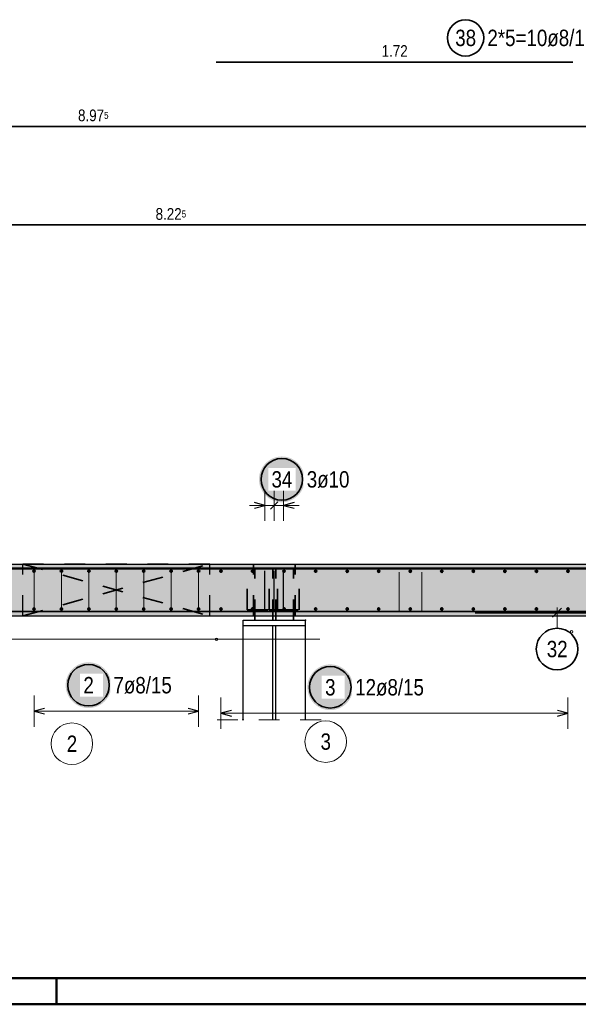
# Model space of a CAD drawing. Header units: millimetres. Extents: x -4.8 to 43.1, y -12 to 21.7.
# Tile 17 of 42: x 15.3 to 18, y 0 to 4.7. Entities that reach past the tile are written whole.
import ezdxf

# ---------------------------------------------------------------- set-up
doc = ezdxf.new("R2010")
doc.units = ezdxf.units.MM
doc.linetypes.add('DOT', pattern=[0.25, 0, -0.25])
doc.linetypes.add('HIDDEN', pattern=[0.375, 0.25, -0.125])
doc.layers.add('nplo Bewehrung', color=7, linetype='Continuous', lineweight=20)
doc.styles.add('Arial Narrow', font='ARIALN.TTF')

msp = doc.modelspace()

# ---------------------------------------------------------------- hatches: boundary and pattern name
at = {"lineweight": 25, "true_color": 0xffffff}
for points in [[(16.669366, 2.525), (16.669299, 2.528839), (16.669098, 2.532673), (16.668763, 2.536498), (16.668295, 2.540309), (16.667694, 2.544101), (16.666962, 2.54787), (16.666098, 2.551611), (16.665104, 2.55532), (16.663982, 2.558992), (16.662732, 2.562622), (16.661356, 2.566207), (16.659856, 2.569741), (16.658233, 2.573221), (16.65649, 2.576642), (16.654628, 2.58), (16.652651, 2.583291), (16.65056, 2.586511), (16.648357, 2.589656), (16.646047, 2.592723), (16.64363, 2.595707), (16.641112, 2.598604), (16.638493, 2.601412), (16.635778, 2.604127), (16.63297, 2.606746), (16.630072, 2.609265), (16.627088, 2.611681), (16.624022, 2.613992), (16.620877, 2.616194), (16.617657, 2.618285), (16.614366, 2.620263), (16.611007, 2.622124), (16.607586, 2.623867), (16.604107, 2.62549), (16.600572, 2.62699), (16.596988, 2.628366), (16.593357, 2.629616), (16.589686, 2.630739), (16.585977, 2.631733), (16.582236, 2.632596), (16.578467, 2.633329), (16.574675, 2.633929), (16.570864, 2.634397), (16.567039, 2.634732), (16.563205, 2.634933), (16.559366, 2.635), (16.555527, 2.634933), (16.551692, 2.634732), (16.547867, 2.634397), (16.544057, 2.633929), (16.540264, 2.633329), (16.536495, 2.632596), (16.532754, 2.631733), (16.529045, 2.630739), (16.525374, 2.629616), (16.521743, 2.628366), (16.518159, 2.62699), (16.514625, 2.62549), (16.511145, 2.623867), (16.507724, 2.622124), (16.504366, 2.620263), (16.501074, 2.618285), (16.497854, 2.616194), (16.494709, 2.613992), (16.491643, 2.611681), (16.488659, 2.609265), (16.485761, 2.606746), (16.482953, 2.604127), (16.480238, 2.601412), (16.47762, 2.598604), (16.475101, 2.595707), (16.472684, 2.592723), (16.470374, 2.589656), (16.468171, 2.586511), (16.46608, 2.583291), (16.464103, 2.58), (16.462241, 2.576642), (16.460498, 2.573221), (16.458876, 2.569741), (16.457375, 2.566207), (16.455999, 2.562622), (16.454749, 2.558992), (16.453627, 2.55532), (16.452633, 2.551611), (16.451769, 2.54787), (16.451037, 2.544101), (16.450436, 2.540309), (16.449968, 2.536498), (16.449634, 2.532673), (16.449433, 2.528839), (16.449366, 2.525), (16.449433, 2.521161), (16.449634, 2.517327), (16.449968, 2.513502), (16.450436, 2.509691), (16.451037, 2.505899), (16.451769, 2.50213), (16.452633, 2.498389), (16.453627, 2.49468), (16.454749, 2.491008), (16.455999, 2.487378), (16.457375, 2.483793), (16.458876, 2.480259), (16.460498, 2.476779), (16.462241, 2.473358), (16.464103, 2.47), (16.46608, 2.466709), (16.468171, 2.463489), (16.470374, 2.460344), (16.472684, 2.457277), (16.475101, 2.454293), (16.47762, 2.451396), (16.480238, 2.448588), (16.482953, 2.445873), (16.485761, 2.443254), (16.488659, 2.440735), (16.491643, 2.438319), (16.494709, 2.436008), (16.497854, 2.433806), (16.501074, 2.431715), (16.504366, 2.429737), (16.507724, 2.427876), (16.511145, 2.426133), (16.514625, 2.42451), (16.518159, 2.42301), (16.521743, 2.421634), (16.525374, 2.420384), (16.529045, 2.419261), (16.532754, 2.418267), (16.536495, 2.417404), (16.540264, 2.416671), (16.544057, 2.416071), (16.547867, 2.415603), (16.551692, 2.415268), (16.555527, 2.415067), (16.559366, 2.415), (16.563205, 2.415067), (16.567039, 2.415268), (16.570864, 2.415603), (16.574675, 2.416071), (16.578467, 2.416671), (16.582236, 2.417404), (16.585977, 2.418267), (16.589686, 2.419261), (16.593357, 2.420384), (16.596988, 2.421634), (16.600572, 2.42301), (16.604107, 2.42451), (16.607586, 2.426133), (16.611007, 2.427876), (16.614366, 2.429737), (16.617657, 2.431715), (16.620877, 2.433806), (16.624022, 2.436008), (16.627088, 2.438319), (16.630072, 2.440735), (16.63297, 2.443254), (16.635778, 2.445873), (16.638493, 2.448588), (16.641112, 2.451396), (16.64363, 2.454293), (16.646047, 2.457277), (16.648357, 2.460344), (16.65056, 2.463489), (16.652651, 2.466709), (16.654628, 2.47), (16.65649, 2.473358), (16.658233, 2.476779), (16.659856, 2.480259), (16.661356, 2.483793), (16.662732, 2.487378), (16.663982, 2.491008), (16.665104, 2.49468), (16.666098, 2.498389), (16.666962, 2.50213), (16.667694, 2.505899), (16.668295, 2.509691), (16.668763, 2.513502), (16.669098, 2.517327)], [(15.738992, 1.535), (15.738925, 1.538839), (15.738724, 1.542673), (15.738389, 1.546498), (15.737921, 1.550309), (15.737321, 1.554101), (15.736588, 1.55787), (15.735725, 1.561611), (15.734731, 1.56532), (15.733608, 1.568992), (15.732358, 1.572622), (15.730982, 1.576207), (15.729482, 1.579741), (15.727859, 1.583221), (15.726116, 1.586642), (15.724255, 1.59), (15.722277, 1.593291), (15.720186, 1.596511), (15.717984, 1.599656), (15.715673, 1.602723), (15.713257, 1.605707), (15.710738, 1.608604), (15.708119, 1.611412), (15.705404, 1.614127), (15.702596, 1.616746), (15.699699, 1.619265), (15.696715, 1.621681), (15.693648, 1.623992), (15.690503, 1.626194), (15.687283, 1.628285), (15.683992, 1.630263), (15.680634, 1.632124), (15.677213, 1.633867), (15.673733, 1.63549), (15.670199, 1.63699), (15.666614, 1.638366), (15.662984, 1.639616), (15.659312, 1.640739), (15.655603, 1.641733), (15.651862, 1.642596), (15.648093, 1.643329), (15.644301, 1.643929), (15.64049, 1.644397), (15.636665, 1.644732), (15.632831, 1.644933), (15.628992, 1.645), (15.625153, 1.644933), (15.621319, 1.644732), (15.617494, 1.644397), (15.613683, 1.643929), (15.609891, 1.643329), (15.606122, 1.642596), (15.602381, 1.641733), (15.598672, 1.640739), (15.595, 1.639616), (15.59137, 1.638366), (15.587785, 1.63699), (15.584251, 1.63549), (15.580771, 1.633867), (15.57735, 1.632124), (15.573992, 1.630263), (15.570701, 1.628285), (15.567481, 1.626194), (15.564336, 1.623992), (15.561269, 1.621681), (15.558285, 1.619265), (15.555388, 1.616746), (15.55258, 1.614127), (15.549865, 1.611412), (15.547246, 1.608604), (15.544727, 1.605707), (15.542311, 1.602723), (15.54, 1.599656), (15.537798, 1.596511), (15.535707, 1.593291), (15.533729, 1.59), (15.531868, 1.586642), (15.530125, 1.583221), (15.528502, 1.579741), (15.527002, 1.576207), (15.525626, 1.572622), (15.524376, 1.568992), (15.523253, 1.56532), (15.522259, 1.561611), (15.521396, 1.55787), (15.520663, 1.554101), (15.520063, 1.550309), (15.519595, 1.546498), (15.51926, 1.542673), (15.519059, 1.538839), (15.518992, 1.535), (15.519059, 1.531161), (15.51926, 1.527327), (15.519595, 1.523502), (15.520063, 1.519691), (15.520663, 1.515899), (15.521396, 1.51213), (15.522259, 1.508389), (15.523253, 1.50468), (15.524376, 1.501008), (15.525626, 1.497378), (15.527002, 1.493793), (15.528502, 1.490259), (15.530125, 1.486779), (15.531868, 1.483358), (15.533729, 1.48), (15.535707, 1.476709), (15.537798, 1.473489), (15.54, 1.470344), (15.542311, 1.467277), (15.544727, 1.464293), (15.547246, 1.461396), (15.549865, 1.458588), (15.55258, 1.455873), (15.555388, 1.453254), (15.558285, 1.450735), (15.561269, 1.448319), (15.564336, 1.446008), (15.567481, 1.443806), (15.570701, 1.441715), (15.573992, 1.439737), (15.57735, 1.437876), (15.580771, 1.436133), (15.584251, 1.43451), (15.587785, 1.43301), (15.59137, 1.431634), (15.595, 1.430384), (15.598672, 1.429261), (15.602381, 1.428267), (15.606122, 1.427404), (15.609891, 1.426671), (15.613683, 1.426071), (15.617494, 1.425603), (15.621319, 1.425268), (15.625153, 1.425067), (15.628992, 1.425), (15.632831, 1.425067), (15.636665, 1.425268), (15.64049, 1.425603), (15.644301, 1.426071), (15.648093, 1.426671), (15.651862, 1.427404), (15.655603, 1.428267), (15.659312, 1.429261), (15.662984, 1.430384), (15.666614, 1.431634), (15.670199, 1.43301), (15.673733, 1.43451), (15.677213, 1.436133), (15.680634, 1.437876), (15.683992, 1.439737), (15.687283, 1.441715), (15.690503, 1.443806), (15.693648, 1.446008), (15.696715, 1.448319), (15.699699, 1.450735), (15.702596, 1.453254), (15.705404, 1.455873), (15.708119, 1.458588), (15.710738, 1.461396), (15.713257, 1.464293), (15.715673, 1.467277), (15.717984, 1.470344), (15.720186, 1.473489), (15.722277, 1.476709), (15.724255, 1.48), (15.726116, 1.483358), (15.727859, 1.486779), (15.729482, 1.490259), (15.730982, 1.493793), (15.732358, 1.497378), (15.733608, 1.501008), (15.734731, 1.50468), (15.735725, 1.508389), (15.736588, 1.51213), (15.737321, 1.515899), (15.737921, 1.519691), (15.738389, 1.523502), (15.738724, 1.527327)], [(16.902469, 1.525), (16.902402, 1.528839), (16.902201, 1.532673), (16.901866, 1.536498), (16.901398, 1.540309), (16.900797, 1.544101), (16.900065, 1.54787), (16.899201, 1.551611), (16.898207, 1.55532), (16.897085, 1.558992), (16.895835, 1.562622), (16.894459, 1.566207), (16.892959, 1.569741), (16.891336, 1.573221), (16.889593, 1.576642), (16.887731, 1.58), (16.885754, 1.583291), (16.883663, 1.586511), (16.88146, 1.589656), (16.87915, 1.592723), (16.876733, 1.595707), (16.874215, 1.598604), (16.871596, 1.601412), (16.868881, 1.604127), (16.866073, 1.606746), (16.863175, 1.609265), (16.860191, 1.611681), (16.857125, 1.613992), (16.85398, 1.616194), (16.85076, 1.618285), (16.847469, 1.620263), (16.84411, 1.622124), (16.840689, 1.623867), (16.83721, 1.62549), (16.833675, 1.62699), (16.830091, 1.628366), (16.82646, 1.629616), (16.822789, 1.630739), (16.81908, 1.631733), (16.815339, 1.632596), (16.81157, 1.633329), (16.807778, 1.633929), (16.803967, 1.634397), (16.800142, 1.634732), (16.796308, 1.634933), (16.792469, 1.635), (16.78863, 1.634933), (16.784795, 1.634732), (16.78097, 1.634397), (16.77716, 1.633929), (16.773367, 1.633329), (16.769598, 1.632596), (16.765857, 1.631733), (16.762148, 1.630739), (16.758477, 1.629616), (16.754846, 1.628366), (16.751262, 1.62699), (16.747728, 1.62549), (16.744248, 1.623867), (16.740827, 1.622124), (16.737469, 1.620263), (16.734177, 1.618285), (16.730957, 1.616194), (16.727812, 1.613992), (16.724746, 1.611681), (16.721762, 1.609265), (16.718864, 1.606746), (16.716056, 1.604127), (16.713341, 1.601412), (16.710723, 1.598604), (16.708204, 1.595707), (16.705787, 1.592723), (16.703477, 1.589656), (16.701274, 1.586511), (16.699183, 1.583291), (16.697206, 1.58), (16.695344, 1.576642), (16.693601, 1.573221), (16.691979, 1.569741), (16.690478, 1.566207), (16.689102, 1.562622), (16.687852, 1.558992), (16.68673, 1.55532), (16.685736, 1.551611), (16.684872, 1.54787), (16.68414, 1.544101), (16.683539, 1.540309), (16.683071, 1.536498), (16.682737, 1.532673), (16.682536, 1.528839), (16.682469, 1.525), (16.682536, 1.521161), (16.682737, 1.517327), (16.683071, 1.513502), (16.683539, 1.509691), (16.68414, 1.505899), (16.684872, 1.50213), (16.685736, 1.498389), (16.68673, 1.49468), (16.687852, 1.491008), (16.689102, 1.487378), (16.690478, 1.483793), (16.691979, 1.480259), (16.693601, 1.476779), (16.695344, 1.473358), (16.697206, 1.47), (16.699183, 1.466709), (16.701274, 1.463489), (16.703477, 1.460344), (16.705787, 1.457277), (16.708204, 1.454293), (16.710723, 1.451396), (16.713341, 1.448588), (16.716056, 1.445873), (16.718864, 1.443254), (16.721762, 1.440735), (16.724746, 1.438319), (16.727812, 1.436008), (16.730957, 1.433806), (16.734177, 1.431715), (16.737469, 1.429737), (16.740827, 1.427876), (16.744248, 1.426133), (16.747728, 1.42451), (16.751262, 1.42301), (16.754846, 1.421634), (16.758477, 1.420384), (16.762148, 1.419261), (16.765857, 1.418267), (16.769598, 1.417404), (16.773367, 1.416671), (16.77716, 1.416071), (16.78097, 1.415603), (16.784795, 1.415268), (16.78863, 1.415067), (16.792469, 1.415), (16.796308, 1.415067), (16.800142, 1.415268), (16.803967, 1.415603), (16.807778, 1.416071), (16.81157, 1.416671), (16.815339, 1.417404), (16.81908, 1.418267), (16.822789, 1.419261), (16.82646, 1.420384), (16.830091, 1.421634), (16.833675, 1.42301), (16.83721, 1.42451), (16.840689, 1.426133), (16.84411, 1.427876), (16.847469, 1.429737), (16.85076, 1.431715), (16.85398, 1.433806), (16.857125, 1.436008), (16.860191, 1.438319), (16.863175, 1.440735), (16.866073, 1.443254), (16.868881, 1.445873), (16.871596, 1.448588), (16.874215, 1.451396), (16.876733, 1.454293), (16.87915, 1.457277), (16.88146, 1.460344), (16.883663, 1.463489), (16.885754, 1.466709), (16.887731, 1.47), (16.889593, 1.473358), (16.891336, 1.476779), (16.892959, 1.480259), (16.894459, 1.483793), (16.895835, 1.487378), (16.897085, 1.491008), (16.898207, 1.49468), (16.899201, 1.498389), (16.900065, 1.50213), (16.900797, 1.505899), (16.901398, 1.509691), (16.901866, 1.513502), (16.902201, 1.517327)]]:
    msp.add_hatch(color=7, dxfattribs=at).paths.add_polyline_path(points)
at = {"lineweight": 13, "true_color": 0xd7ffd7}
msp.add_hatch(color=254, dxfattribs=at).paths.add_polyline_path([(11.873229, 1.867797), (20.150469, 1.867797), (20.150469, 2.117797), (11.123229, 2.117797), (11.123229, 2.117424), (11.873229, 2.117424)])

# ---------------------------------------------------------------- linework, layer by layer
at = {"color": 2, "linetype": 'Continuous', "lineweight": 35}
for p, q in [((17.960839, 4.532377), (16.242585, 4.532377)), ((20.140469, 4.222714), (11.166726, 4.222714)), ((20.140469, 3.748481), (11.91358, 3.748481))]:
    msp.add_line(p, q, dxfattribs=at)
at = {"color": 5, "linetype": 'Continuous', "lineweight": 18}
for p, q in [((16.478253, 2.325), (16.478253, 2.475)), ((16.523253, 2.325), (16.523253, 2.475)), ((16.568253, 2.475), (16.568253, 2.325)), ((16.643253, 2.4), (16.403253, 2.4)), ((17.884291, 1.808766), (17.884291, 1.908797)), ((15.366586, 1.485), (15.366586, 1.335)), ((16.158585, 1.335), (16.158585, 1.485)), ((16.266586, 1.475), (16.266586, 1.325)), ((17.936839, 1.325), (17.936839, 1.475)), ((16.158585, 1.41), (15.366586, 1.41)), ((17.936839, 1.4), (16.266586, 1.4))]:
    msp.add_line(p, q, dxfattribs=at)
at = {"color": 3, "linetype": 'Continuous', "lineweight": 25}
for p, q in [((16.505575, 2.382322), (16.540931, 2.417678)), ((16.478253, 2.4), (16.428253, 2.413397)), ((16.428253, 2.386603), (16.478253, 2.4)), ((16.618253, 2.413397), (16.568253, 2.4)), ((16.568253, 2.4), (16.618253, 2.386603)), ((11.123229, 2.117797), (20.150469, 2.117797)), ((20.140469, 2.097797), (11.91358, 2.097797)), ((16.478253, 1.895484), (16.478253, 2.085484)), ((16.523253, 1.895484), (16.523253, 2.085484)), ((16.568253, 1.895484), (16.568253, 2.085484)), ((17.906389, 1.905894), (17.862194, 1.861699)), ((11.873229, 1.867797), (20.150469, 1.867797)), ((20.140469, 1.887797), (11.91358, 1.887797)), ((16.373245, 1.847797), (16.516003, 1.847797)), ((16.373245, 1.822797), (16.373245, 1.847797)), ((16.516003, 1.847797), (16.530503, 1.847797)), ((16.530503, 1.847797), (16.673245, 1.847797)), ((16.673245, 1.822797), (16.673245, 1.847797)), ((17.490839, 1.883797), (20.090839, 1.883797)), ((16.373245, 1.822797), (16.515503, 1.822797)), ((16.373245, 1.368417), (16.373245, 1.822797)), ((16.515503, 1.822797), (16.531003, 1.822797)), ((16.515503, 1.368417), (16.515503, 1.822797)), ((16.531003, 1.822797), (16.673245, 1.822797)), ((16.531003, 1.368417), (16.531003, 1.822797)), ((16.673245, 1.822797), (16.673253, 1.822797)), ((16.673245, 1.368417), (16.673245, 1.822797)), ((15.416586, 1.423397), (15.366586, 1.41)), ((16.158585, 1.41), (16.108585, 1.423397)), ((15.366586, 1.41), (15.416586, 1.396603)), ((16.108585, 1.396603), (16.158585, 1.41)), ((16.316586, 1.413397), (16.266586, 1.4)), ((16.266586, 1.4), (16.316586, 1.386603)), ((17.936839, 1.4), (17.886839, 1.413397)), ((17.886839, 1.386603), (17.936839, 1.4))]:
    msp.add_line(p, q, dxfattribs=at)
at = {"color": 2, "linetype": 'DOT', "lineweight": 35, "ltscale": 0.25}
for p, q in [((15.312585, 2.117424), (16.212585, 1.867797)), ((15.312585, 2.117424), (16.212585, 2.117424)), ((15.312585, 1.867797), (16.212585, 2.117369)), ((16.393245, 2.097797), (16.430253, 2.097797)), ((16.393245, 1.897797), (16.393245, 2.097797)), ((16.423253, 1.867797), (16.423253, 2.117797)), ((16.430253, 2.097797), (16.516003, 2.097797)), ((16.430253, 1.847797), (16.430253, 2.097797)), ((16.498245, 1.897797), (16.498245, 2.097797)), ((16.516003, 2.097797), (16.530503, 2.097797)), ((16.516003, 1.847797), (16.516003, 2.097797)), ((16.530503, 2.097797), (16.616253, 2.097797)), ((16.530503, 1.847797), (16.530503, 2.097797)), ((16.538245, 1.897797), (16.538245, 2.097797)), ((16.616253, 2.097797), (16.643245, 2.097797)), ((16.616253, 1.847797), (16.616253, 2.097797)), ((16.623253, 1.867797), (16.623253, 2.117797)), ((16.643245, 1.897797), (16.643245, 2.097797)), ((16.393245, 1.897797), (16.498245, 1.897797)), ((16.498245, 1.897797), (16.538245, 1.897797)), ((16.538245, 1.897797), (16.643245, 1.897797))]:
    msp.add_line(p, q, dxfattribs=at)
at = {"color": 3, "linetype": 'DOT', "lineweight": 25, "ltscale": 0.25}
for p, q in [((15.312585, 1.867797), (15.312585, 2.117369)), ((16.212585, 1.867797), (16.212585, 2.117369))]:
    msp.add_line(p, q, dxfattribs=at)
at = {"color": 5, "linetype": 'HIDDEN', "lineweight": 18, "ltscale": 0.25}
msp.add_line((16.248253, 1.368417), (16.798253, 1.368417), dxfattribs=at)
at = {"color": 4, "linetype": 'Continuous', "lineweight": 50}
for p, q in [((0.5, 0.125), (29.6, 0.125)), ((0, 0), (29.725, 0))]:
    msp.add_line(p, q, dxfattribs=at)
at = {"color": 4, "linetype": 'Continuous', "lineweight": 50, "ltscale": 4}
msp.add_line((15.475, 0), (15.475, 0.125), dxfattribs=at)
at = {"color": 2, "linetype": 'Continuous', "lineweight": 35}
for centre, radius in [((17.443812, 4.648511), 0.0875), ((16.559366, 2.525), 0.1), ((17.884291, 1.708766), 0.1), ((15.628992, 1.535), 0.1), ((16.792469, 1.525), 0.1)]:
    msp.add_circle(centre, radius, dxfattribs=at)
at = {"color": 4, "linetype": 'Continuous', "lineweight": 50}
for centre, radius in [((15.366586, 2.083424), 0.004), ((15.366586, 2.083424), 0.004), ((15.366586, 2.083424), 0.0036), ((15.366586, 2.083424), 0.0028), ((15.366586, 2.083424), 0.002), ((15.366586, 2.083424), 0.0012), ((15.498586, 2.083424), 0.004), ((15.498586, 2.083424), 0.004), ((15.498586, 2.083424), 0.0036), ((15.498586, 2.083424), 0.0028), ((15.498586, 2.083424), 0.002), ((15.498586, 2.083424), 0.0012), ((15.630586, 2.083424), 0.004), ((15.630586, 2.083424), 0.004), ((15.630586, 2.083424), 0.0036), ((15.630586, 2.083424), 0.0028), ((15.630586, 2.083424), 0.002), ((15.630586, 2.083424), 0.0012), ((15.762586, 2.083424), 0.004), ((15.762586, 2.083424), 0.004), ((15.762586, 2.083424), 0.0036), ((15.762586, 2.083424), 0.0028), ((15.762586, 2.083424), 0.002), ((15.762586, 2.083424), 0.0012), ((15.894586, 2.083424), 0.004), ((15.894586, 2.083424), 0.004), ((15.894586, 2.083424), 0.0036), ((15.894586, 2.083424), 0.0028), ((15.894586, 2.083424), 0.002), ((15.894586, 2.083424), 0.0012), ((16.026585, 2.083424), 0.004), ((16.026585, 2.083424), 0.004), ((16.026585, 2.083424), 0.0036), ((16.026585, 2.083424), 0.0028), ((16.026585, 2.083424), 0.002), ((16.026585, 2.083424), 0.0012), ((16.158585, 2.083424), 0.004), ((16.158585, 2.083424), 0.004), ((16.158585, 2.083424), 0.0036), ((16.158585, 2.083424), 0.0028), ((16.158585, 2.083424), 0.002), ((16.158585, 2.083424), 0.0012), ((16.266585, 2.083422), 0.004), ((16.266585, 2.083422), 0.004), ((16.266585, 2.083422), 0.0036), ((16.266585, 2.083422), 0.0028), ((16.266585, 2.083422), 0.002), ((16.266585, 2.083422), 0.0012), ((16.418427, 2.083417), 0.004), ((16.418427, 2.083417), 0.004), ((16.418427, 2.083417), 0.0036), ((16.418427, 2.083417), 0.0028), ((16.418427, 2.083417), 0.002), ((16.418427, 2.083417), 0.0012), ((16.570268, 2.083413), 0.004), ((16.570268, 2.083413), 0.004), ((16.570268, 2.083413), 0.0036), ((16.570268, 2.083413), 0.0028), ((16.570268, 2.083413), 0.002), ((16.570268, 2.083413), 0.0012), ((16.722109, 2.083408), 0.004), ((16.722109, 2.083408), 0.004), ((16.722109, 2.083408), 0.0036), ((16.722109, 2.083408), 0.0028), ((16.722109, 2.083408), 0.002), ((16.722109, 2.083408), 0.0012), ((16.87395, 2.083403), 0.004), ((16.87395, 2.083403), 0.004), ((16.87395, 2.083403), 0.0036), ((16.87395, 2.083403), 0.0028), ((16.87395, 2.083403), 0.002), ((16.87395, 2.083403), 0.0012), ((17.025791, 2.083399), 0.004), ((17.025791, 2.083399), 0.004), ((17.025791, 2.083399), 0.0036), ((17.025791, 2.083399), 0.0028), ((17.025791, 2.083399), 0.002), ((17.025791, 2.083399), 0.0012), ((17.177633, 2.083394), 0.004), ((17.177633, 2.083394), 0.004), ((17.177633, 2.083394), 0.0036), ((17.177633, 2.083394), 0.0028), ((17.177633, 2.083394), 0.002), ((17.177633, 2.083394), 0.0012), ((17.329474, 2.08339), 0.004), ((17.329474, 2.08339), 0.004), ((17.329474, 2.08339), 0.0036), ((17.329474, 2.08339), 0.0028), ((17.329474, 2.08339), 0.002), ((17.329474, 2.08339), 0.0012), ((17.481315, 2.083385), 0.004), ((17.481315, 2.083385), 0.004), ((17.481315, 2.083385), 0.0036), ((17.481315, 2.083385), 0.0028), ((17.481315, 2.083385), 0.002), ((17.481315, 2.083385), 0.0012), ((17.633156, 2.08338), 0.004), ((17.633156, 2.08338), 0.004), ((17.633156, 2.08338), 0.0036), ((17.633156, 2.08338), 0.0028), ((17.633156, 2.08338), 0.002), ((17.633156, 2.08338), 0.0012), ((17.784997, 2.083376), 0.004), ((17.784997, 2.083376), 0.004), ((17.784997, 2.083376), 0.0036), ((17.784997, 2.083376), 0.0028), ((17.784997, 2.083376), 0.002), ((17.784997, 2.083376), 0.0012), ((17.936838, 2.083371), 0.004), ((17.936838, 2.083371), 0.004), ((17.936838, 2.083371), 0.0036), ((17.936838, 2.083371), 0.0028), ((17.936838, 2.083371), 0.002), ((17.936838, 2.083371), 0.0012), ((15.366586, 2.083424), 0.0004), ((15.498586, 2.083424), 0.0004), ((15.630586, 2.083424), 0.0004), ((15.762586, 2.083424), 0.0004), ((15.894586, 2.083424), 0.0004), ((16.026585, 2.083424), 0.0004), ((16.158585, 2.083424), 0.0004), ((16.266585, 2.083422), 0.0004), ((16.418427, 2.083417), 0.0004), ((16.570268, 2.083413), 0.0004), ((16.722109, 2.083408), 0.0004), ((16.87395, 2.083403), 0.0004), ((17.025791, 2.083399), 0.0004), ((17.177633, 2.083394), 0.0004), ((17.329474, 2.08339), 0.0004), ((17.481315, 2.083385), 0.0004), ((17.633156, 2.08338), 0.0004), ((17.784997, 2.083376), 0.0004), ((17.936838, 2.083371), 0.0004), ((15.366586, 1.901797), 0.004), ((15.366586, 1.901797), 0.004), ((15.366586, 1.901797), 0.0036), ((15.366586, 1.901797), 0.0028), ((15.366586, 1.901797), 0.002), ((15.366586, 1.901797), 0.0012), ((15.366586, 1.901797), 0.0004), ((15.498586, 1.901797), 0.004), ((15.498586, 1.901797), 0.004), ((15.498586, 1.901797), 0.0036), ((15.498586, 1.901797), 0.0028), ((15.498586, 1.901797), 0.002), ((15.498586, 1.901797), 0.0012), ((15.498586, 1.901797), 0.0004), ((15.630586, 1.901797), 0.004), ((15.630586, 1.901797), 0.004), ((15.630586, 1.901797), 0.0036), ((15.630586, 1.901797), 0.0028), ((15.630586, 1.901797), 0.002), ((15.630586, 1.901797), 0.0012), ((15.630586, 1.901797), 0.0004), ((15.762586, 1.901797), 0.004), ((15.762586, 1.901797), 0.004), ((15.762586, 1.901797), 0.0036), ((15.762586, 1.901797), 0.0028), ((15.762586, 1.901797), 0.002), ((15.762586, 1.901797), 0.0012), ((15.762586, 1.901797), 0.0004), ((15.894586, 1.901797), 0.004), ((15.894586, 1.901797), 0.004), ((15.894586, 1.901797), 0.0036), ((15.894586, 1.901797), 0.0028), ((15.894586, 1.901797), 0.002), ((15.894586, 1.901797), 0.0012), ((15.894586, 1.901797), 0.0004), ((16.026585, 1.901797), 0.004), ((16.026585, 1.901797), 0.004), ((16.026585, 1.901797), 0.0036), ((16.026585, 1.901797), 0.0028), ((16.026585, 1.901797), 0.002), ((16.026585, 1.901797), 0.0012), ((16.026585, 1.901797), 0.0004), ((16.158585, 1.901797), 0.004), ((16.158585, 1.901797), 0.004), ((16.158585, 1.901797), 0.0036), ((16.158585, 1.901797), 0.0028), ((16.158585, 1.901797), 0.002), ((16.158585, 1.901797), 0.0012), ((16.158585, 1.901797), 0.0004), ((16.266586, 1.901797), 0.004), ((16.266586, 1.901797), 0.004), ((16.266586, 1.901797), 0.0036), ((16.266586, 1.901797), 0.0028), ((16.266586, 1.901797), 0.002), ((16.266586, 1.901797), 0.0012), ((16.266586, 1.901797), 0.0004), ((16.418428, 1.901797), 0.004), ((16.418428, 1.901797), 0.004), ((16.418428, 1.901797), 0.0036), ((16.418428, 1.901797), 0.0028), ((16.418428, 1.901797), 0.002), ((16.418428, 1.901797), 0.0012), ((16.418428, 1.901797), 0.0004), ((16.570269, 1.901797), 0.004), ((16.570269, 1.901797), 0.004), ((16.570269, 1.901797), 0.0036), ((16.570269, 1.901797), 0.0028), ((16.570269, 1.901797), 0.002), ((16.570269, 1.901797), 0.0012), ((16.570269, 1.901797), 0.0004), ((16.72211, 1.901797), 0.004), ((16.72211, 1.901797), 0.004), ((16.72211, 1.901797), 0.0036), ((16.72211, 1.901797), 0.0028), ((16.72211, 1.901797), 0.002), ((16.72211, 1.901797), 0.0012), ((16.72211, 1.901797), 0.0004), ((16.873951, 1.901797), 0.004), ((16.873951, 1.901797), 0.004), ((16.873951, 1.901797), 0.0036), ((16.873951, 1.901797), 0.0028), ((16.873951, 1.901797), 0.002), ((16.873951, 1.901797), 0.0012), ((16.873951, 1.901797), 0.0004), ((17.025792, 1.901797), 0.004), ((17.025792, 1.901797), 0.004), ((17.025792, 1.901797), 0.0036), ((17.025792, 1.901797), 0.0028), ((17.025792, 1.901797), 0.002), ((17.025792, 1.901797), 0.0012), ((17.025792, 1.901797), 0.0004), ((17.177634, 1.901797), 0.004), ((17.177634, 1.901797), 0.004), ((17.177634, 1.901797), 0.0036), ((17.177634, 1.901797), 0.0028), ((17.177634, 1.901797), 0.002), ((17.177634, 1.901797), 0.0012), ((17.177634, 1.901797), 0.0004), ((17.329475, 1.901797), 0.004), ((17.329475, 1.901797), 0.004), ((17.329475, 1.901797), 0.0036), ((17.329475, 1.901797), 0.0028), ((17.329475, 1.901797), 0.002), ((17.329475, 1.901797), 0.0012), ((17.329475, 1.901797), 0.0004), ((17.481316, 1.901797), 0.004), ((17.481316, 1.901797), 0.004), ((17.481316, 1.901797), 0.0036), ((17.481316, 1.901797), 0.0028), ((17.481316, 1.901797), 0.002), ((17.481316, 1.901797), 0.0012), ((17.481316, 1.901797), 0.0004), ((17.633157, 1.901797), 0.004), ((17.633157, 1.901797), 0.004), ((17.633157, 1.901797), 0.0036), ((17.633157, 1.901797), 0.0028), ((17.633157, 1.901797), 0.002), ((17.633157, 1.901797), 0.0012), ((17.633157, 1.901797), 0.0004), ((17.784998, 1.901797), 0.004), ((17.784998, 1.901797), 0.004), ((17.784998, 1.901797), 0.0036), ((17.784998, 1.901797), 0.0028), ((17.784998, 1.901797), 0.002), ((17.784998, 1.901797), 0.0012), ((17.784998, 1.901797), 0.0004), ((17.936839, 1.901797), 0.004), ((17.936839, 1.901797), 0.004), ((17.936839, 1.901797), 0.0036), ((17.936839, 1.901797), 0.0028), ((17.936839, 1.901797), 0.002), ((17.936839, 1.901797), 0.0012), ((17.936839, 1.901797), 0.0004)]:
    msp.add_circle(centre, radius, dxfattribs=at)
at = {"color": 3, "linetype": 'Continuous', "lineweight": 25}
for centre in [(16.673253, 1.847797), (16.373253, 1.368417)]:
    msp.add_circle(centre, 0.00111, dxfattribs=at)
at = {"color": 9, "linetype": 'Continuous', "lineweight": 0}
for centre in [(15.548796, 1.253257), (16.770572, 1.263678)]:
    msp.add_circle(centre, 0.1, dxfattribs=at)
at = {"layer": 'nplo Bewehrung', "color": 9, "linetype": 'Continuous', "lineweight": 0}
for p, q in [((11.133229, 2.093797), (20.106973, 2.093797)), ((16.242585, 2.093797), (17.960839, 2.093797)), ((15.366586, 1.888776), (15.366586, 2.078776)), ((15.498586, 1.888776), (15.498586, 2.078776)), ((15.630586, 1.888776), (15.630586, 2.078776)), ((15.762586, 1.888776), (15.762586, 2.078776)), ((15.894586, 1.888776), (15.894586, 2.078776)), ((16.026585, 1.888776), (16.026585, 2.078776)), ((16.158585, 1.888776), (16.158585, 2.078776)), ((17.124882, 1.888776), (17.124882, 2.078776)), ((17.234088, 1.888776), (17.234088, 2.078776)), ((11.133229, 1.891797), (20.106973, 1.891797)), ((16.242585, 1.891797), (17.960839, 1.891797)), ((16.260272, 1.867797), (17.210272, 1.867797)), ((14.741617, 1.755685), (16.741617, 1.755685))]:
    msp.add_line(p, q, dxfattribs=at)
for centre in [(16.245086, 1.755685), (16.245086, 1.755685), (17.954006, 1.791685), (17.954006, 1.791685)]:
    msp.add_circle(centre, 0.006, dxfattribs=at)

# ---------------------------------------------------------------- texts
at = {"color": 2, "lineweight": 35, "char_height": 0.07875, "attachment_point": 1, "line_spacing_factor": 0.9, "style": 'Arial Narrow'}
for s, insert in [('38', (17.3942, 4.687886)), ('2*5=10ø8/1.72', (17.548812, 4.687886)), ('32', (17.834679, 1.748141))]:
    msp.add_mtext(s, dxfattribs=dict(at, insert=insert))
at = {"color": 3, "lineweight": 25, "char_height": 0.05625, "attachment_point": 1, "line_spacing_factor": 0.9, "style": 'Arial Narrow'}
for s, insert in [('1.72', (17.039837, 4.613627)), ('8.97{\\A1;\\H.6x;\\S5;}', (15.578433, 4.303964)), ('8.22{\\A1;\\H.6x;\\S5;}', (15.951861, 3.829731))]:
    msp.add_mtext(s, dxfattribs=dict(at, insert=insert))
at = {"color": 9, "lineweight": 0, "insert": (15.523989, 1.292632), "char_height": 0.07875, "attachment_point": 1, "line_spacing_factor": 0.9, "style": 'Arial Narrow'}
msp.add_mtext('2', dxfattribs=at)
at = {"color": 9, "lineweight": 0, "insert": (16.745767, 1.303053), "char_height": 0.07875, "attachment_point": 1, "rotation": 359.998243, "line_spacing_factor": 0.9, "style": 'Arial Narrow'}
msp.add_mtext('3', dxfattribs=at)

# ---------------------------------------------------------------- next in the draw order: texts
at = {"color": 2, "lineweight": 35, "char_height": 0.07875, "attachment_point": 1, "line_spacing_factor": 0.9, "style": 'Arial Narrow', "bg_fill": 3, "box_fill_scale": 1.2, "bg_fill_color": 256, "bg_fill_true_color": 13158600, "bg_fill_transparency": 0}
for s, insert in [('34', (16.509753, 2.564375)), ('3ø10', (16.679366, 2.564375)), ('2', (15.604186, 1.574375)), ('7ø8/15', (15.748992, 1.574375)), ('3', (16.767662, 1.564375)), ('12ø8/15', (16.912469, 1.564375))]:
    msp.add_mtext(s, dxfattribs=dict(at, insert=insert))

doc.saveas('drawing.dxf')
